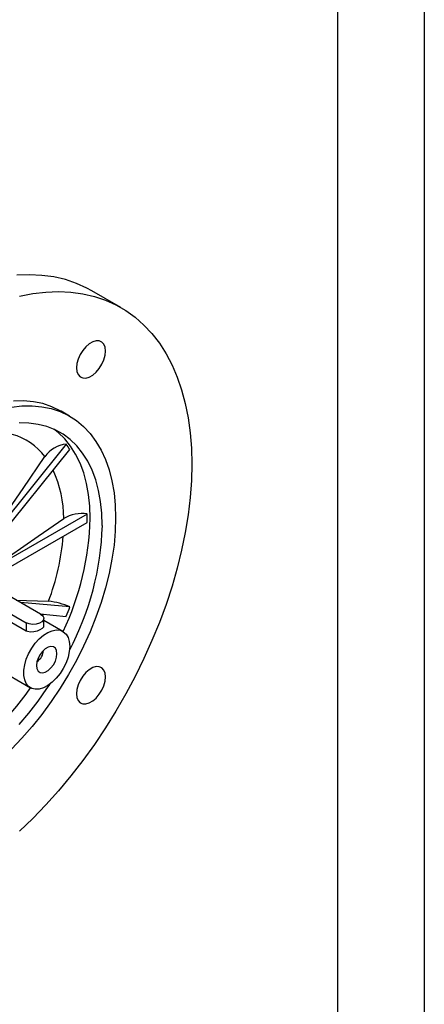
# Model space of a CAD drawing. Header units: inches. Extents: x 0 to 44, y 0 to 34.
# Tile 14 of 15: x 39.3 to 44, y 17 to 28.3. Entities that reach past the tile are written whole.
import ezdxf

# ---------------------------------------------------------------- set-up
doc = ezdxf.new("R2010")
doc.units = ezdxf.units.IN
doc.header["$LTSCALE"] = 4
doc.header["$MEASUREMENT"] = 0
doc.layers.add('TEXT', color=140, linetype='Continuous', lineweight=25)

msp = doc.modelspace()

# ---------------------------------------------------------------- linework, layer by layer
at = {"color": 7, "linetype": 'Continuous'}
msp.add_line((44, 34), (44, 0), dxfattribs=at)
for p, q in [((40.507, 25.02), (40.173, 25.213)), ((39.915, 23.77), (39.818, 23.827)), ((39.877, 23.448), (38.948, 22.292)), ((38.99, 22.234), (39.919, 23.388)), ((40.118, 22.644), (39.054, 22.03)), ((40.119, 22.597), (40.118, 22.644)), ((40.118, 22.548), (40.119, 22.597)), ((39.057, 21.935), (40.118, 22.548)), ((39.582, 21.49), (38.775, 21.956)), ((38.608, 21.86), (39.415, 21.393)), ((39.415, 21.297), (38.608, 21.764)), ((39.919, 21.574), (39.349, 21.625)), ((39.577, 21.493), (39.877, 21.466)), ((39.605, 21.471), (39.613, 21.49)), ((39.617, 21.348), (39.617, 21.442)), ((39.415, 21.393), (39.415, 21.297)), ((39.839, 21.291), (39.617, 21.42)), ((38.352, 21.286), (39.465, 20.644))]:
    msp.add_line(p, q)
at = {"flags": 128}
for points in [[(40.173, 25.213), (40.115, 25.244), (39.994, 25.299), (39.867, 25.342), (39.734, 25.372), (39.596, 25.391), (39.454, 25.397), (39.307, 25.392)], [(39.337, 25.151), (39.491, 25.181), (39.641, 25.199), (39.788, 25.204), (39.93, 25.198), (40.068, 25.179), (40.201, 25.149), (40.328, 25.106), (40.449, 25.052), (40.563, 24.985), (40.671, 24.908), (40.772, 24.819), (40.864, 24.72), (40.949, 24.61), (41.026, 24.489), (41.095, 24.359), (41.155, 24.22), (41.205, 24.072), (41.247, 23.916), (41.28, 23.751), (41.304, 23.58), (41.318, 23.402), (41.322, 23.217)], [(39.996, 24.327), (40, 24.283), (40.015, 24.248), (40.038, 24.223), (40.068, 24.21), (40.103, 24.209), (40.142, 24.22), (40.183, 24.243), (40.222, 24.277), (40.257, 24.319), (40.288, 24.368), (40.31, 24.419), (40.325, 24.471), (40.33, 24.52), (40.325, 24.563), (40.31, 24.598), (40.288, 24.623), (40.257, 24.637), (40.222, 24.638), (40.183, 24.626), (40.142, 24.603), (40.103, 24.569), (40.068, 24.527), (40.038, 24.479), (40.015, 24.428), (40, 24.376), (39.996, 24.327)], [(39.818, 23.827), (39.806, 23.833), (39.71, 23.879), (39.607, 23.914), (39.499, 23.936), (39.386, 23.946), (39.269, 23.944)], [(39.245, 23.873), (39.366, 23.888), (39.484, 23.89), (39.597, 23.879), (39.705, 23.857), (39.807, 23.823), (39.904, 23.777), (39.994, 23.719), (40.077, 23.65), (40.152, 23.57), (40.219, 23.48), (40.278, 23.38), (40.329, 23.27), (40.37, 23.151), (40.403, 23.024), (40.427, 22.889), (40.441, 22.747), (40.445, 22.599)], [(40.292, 22.51), (40.288, 22.652), (40.273, 22.788), (40.25, 22.916), (40.217, 23.037), (40.175, 23.15), (40.124, 23.253), (40.065, 23.346), (39.998, 23.429), (39.923, 23.502), (39.84, 23.563), (39.751, 23.613), (39.655, 23.65), (39.553, 23.676), (39.446, 23.69), (39.334, 23.692)], [(40.153, 22.591), (40.148, 22.733), (40.134, 22.868), (40.111, 22.997), (40.078, 23.118), (40.036, 23.23), (39.985, 23.333), (39.926, 23.426), (39.859, 23.51), (39.783, 23.582), (39.735, 23.619)], [(38.935, 22.297), (39.379, 22.939), (39.631, 23.304)], [(41.322, 23.217), (41.318, 23.028), (41.304, 22.833), (41.28, 22.635), (41.247, 22.433), (41.205, 22.228), (41.155, 22.021), (41.095, 21.813), (41.026, 21.604), (40.949, 21.395), (40.864, 21.187), (40.772, 20.98), (40.671, 20.775), (40.563, 20.573), (40.449, 20.375), (40.328, 20.181), (40.201, 19.991), (40.068, 19.808), (39.93, 19.63), (39.788, 19.459), (39.641, 19.295), (39.491, 19.139), (39.337, 18.992)], [(39.053, 22.044), (39.552, 22.388), (39.848, 22.591)], [(40.445, 22.599), (40.441, 22.445), (40.427, 22.287), (40.403, 22.125), (40.37, 21.96), (40.329, 21.793), (40.278, 21.625), (40.219, 21.456), (40.152, 21.288), (40.077, 21.121), (39.994, 20.957), (39.904, 20.795), (39.807, 20.638), (39.705, 20.485), (39.597, 20.338), (39.484, 20.197), (39.366, 20.064), (39.245, 19.938)], [(39.301, 21.652), (39.421, 21.648), (39.673, 21.639)], [(39.582, 21.49), (39.606, 21.471), (39.617, 21.448), (39.613, 21.424), (39.596, 21.403), (39.567, 21.386), (39.53, 21.376), (39.489, 21.374), (39.449, 21.38), (39.415, 21.393)], [(39.917, 21.12), (39.912, 21.06), (39.898, 20.996), (39.875, 20.931), (39.843, 20.867), (39.805, 20.807), (39.762, 20.753), (39.714, 20.707), (39.665, 20.67), (39.614, 20.644), (39.566, 20.629), (39.52, 20.627), (39.479, 20.637), (39.444, 20.659), (39.417, 20.692), (39.398, 20.735), (39.389, 20.787), (39.389, 20.845), (39.398, 20.907), (39.417, 20.972), (39.444, 21.036), (39.479, 21.098), (39.52, 21.156), (39.566, 21.206), (39.614, 21.248), (39.665, 21.28), (39.714, 21.3), (39.762, 21.309), (39.805, 21.305), (39.843, 21.289), (39.875, 21.261), (39.898, 21.223), (39.912, 21.175), (39.917, 21.12)], [(39.615, 21.354), (39.615, 21.343), (39.6, 21.325), (39.574, 21.309), (39.542, 21.295), (39.505, 21.286), (39.465, 21.284), (39.429, 21.291), (39.415, 21.297)], [(39.77, 21.036), (39.766, 21.072), (39.752, 21.099), (39.73, 21.116), (39.701, 21.12), (39.669, 21.113), (39.635, 21.093), (39.603, 21.063), (39.575, 21.026), (39.553, 20.984), (39.539, 20.941), (39.534, 20.899), (39.539, 20.864), (39.553, 20.836), (39.575, 20.82), (39.603, 20.815), (39.635, 20.823), (39.669, 20.842), (39.701, 20.872), (39.73, 20.909), (39.752, 20.951), (39.766, 20.995), (39.77, 21.036)], [(39.996, 20.576), (40, 20.533), (40.015, 20.498), (40.038, 20.472), (40.068, 20.459), (40.103, 20.458), (40.142, 20.469), (40.183, 20.493), (40.222, 20.526), (40.257, 20.569), (40.288, 20.617), (40.31, 20.668), (40.325, 20.72), (40.33, 20.769), (40.325, 20.812), (40.31, 20.848), (40.288, 20.873), (40.257, 20.886), (40.222, 20.887), (40.183, 20.876), (40.142, 20.852), (40.103, 20.819), (40.068, 20.777), (40.038, 20.728), (40.015, 20.677), (40, 20.625), (39.996, 20.576)], [(37.397, 19.569), (37.429, 19.556), (37.528, 19.524), (37.633, 19.504), (37.742, 19.496), (37.856, 19.501), (37.973, 19.518), (38.093, 19.546), (38.216, 19.587), (38.34, 19.64), (38.465, 19.704), (38.591, 19.779), (38.716, 19.865), (38.839, 19.961), (38.961, 20.066), (39.08, 20.181), (39.195, 20.303), (39.307, 20.434), (39.414, 20.571), (39.466, 20.643)], [(39.334, 20.223), (39.446, 20.353), (39.553, 20.491), (39.655, 20.634), (39.69, 20.687)]]:
    msp.add_lwpolyline(points, dxfattribs=at)
for centre, radius, start, end in [((39.067, 22.878), 0.707, 37.0656, 74.646), ((39.908, 23.112), 0.337, 95.2567, 145.3189), ((39.132, 22.88), 0.936, 32.8781, 37.3232), ((38.517, 22.593), 1.331, 359.9253, 24.679), ((36.953, 22.674), 3.201, 334.4028, 358.5116), ((40.054, 22.258), 0.392, 80.5457, 121.6885), ((36.998, 22.611), 3.296, 332.2111, 358.2438), ((37.09, 22.618), 2.762, 339.241, 355.2302), ((39.599, 20.867), 0.776, 65.6523, 84.5358), ((36.393, 22.88), 3.76, 337.9147, 339.6739), ((39.46, 21.079), 0.154, 301.5636, 357.9883)]:
    msp.add_arc(centre, radius, start, end)
at = {"layer": 'TEXT'}
msp.add_line((43, 33), (43, 1), dxfattribs=at)

doc.saveas('drawing.dxf')
